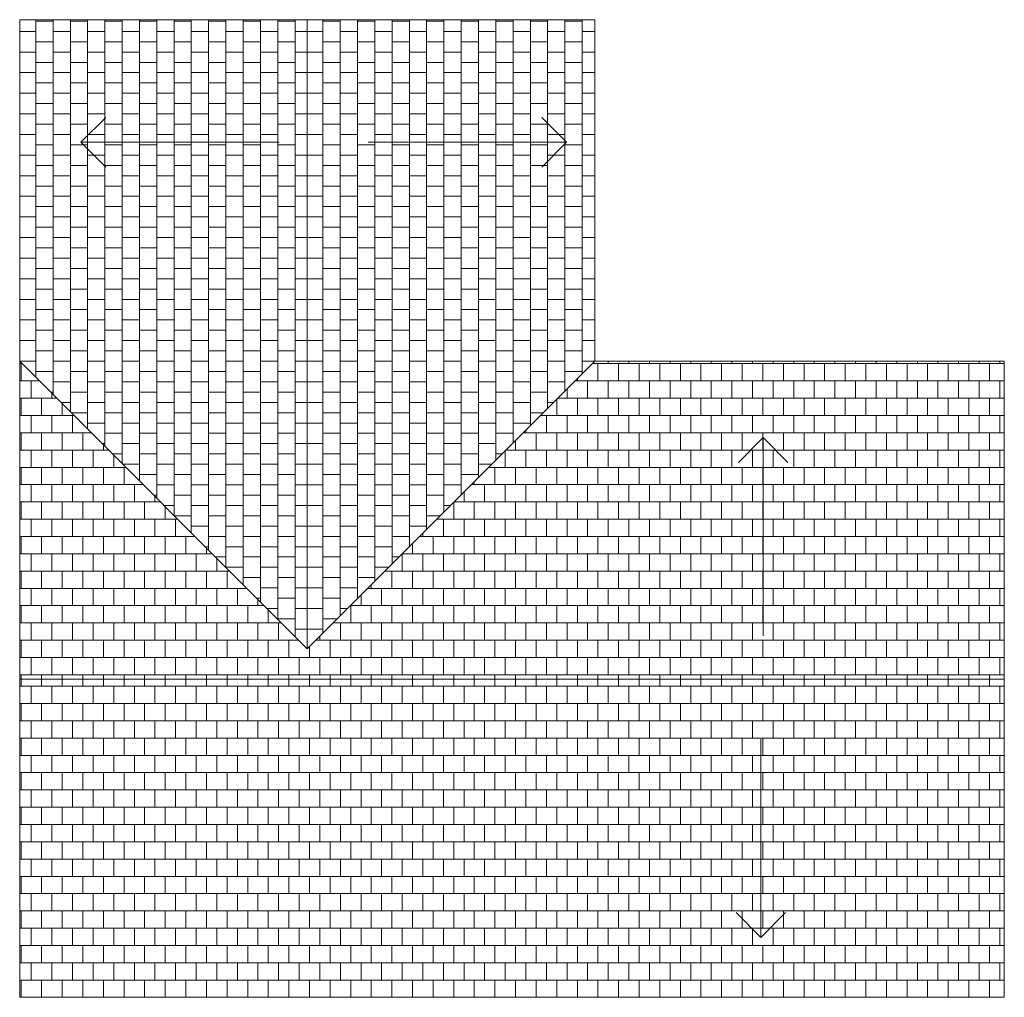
# Model space of a CAD drawing. Header units: inches. Extents: x 866 to 1242, y -1708 to -1334.
import ezdxf

# ---------------------------------------------------------------- set-up
doc = ezdxf.new("R2010")
doc.units = ezdxf.units.IN
doc.header["$MEASUREMENT"] = 0
for name, color, linetype, lineweight in [('A-ROOF', 132, 'Continuous', 9), ('A-ROOF-PATT', 132, 'Continuous', 9), ('G-ANNO-DIMS', 111, 'Continuous', 9)]:
    doc.layers.add(name, color=color, linetype=linetype, lineweight=lineweight)

msp = doc.modelspace()

# ---------------------------------------------------------------- hatches: boundary and pattern name
at = {"layer": 'A-ROOF-PATT'}
h = msp.add_hatch(dxfattribs=at)
h.set_pattern_fill('FP_3', color=256, style=0, pattern_type=2)
h.set_pattern_definition([(270, (257.613, 0), (6.604, 4e-16), []), (0, (257.613, 0), (6.604, 3.937), [6.604, -6.604])])
h.paths.add_polyline_path([(975.52, -1574.47), (975.52, -1334.09), (865.64, -1334.09), (865.64, -1464.59)], flags=0)
h = msp.add_hatch(dxfattribs=at)
h.set_pattern_fill('FP_4', color=256, style=0, pattern_type=2)
h.set_pattern_definition([(90, (321.125, 0), (-6.604, 4e-16), []), (180, (321.125, 0), (-6.604, -3.937), [6.604, -6.604])])
h.paths.add_polyline_path([(975.52, -1574.47), (1085.39, -1464.59), (1085.39, -1334.09), (975.52, -1334.09)], flags=0)
h = msp.add_hatch(dxfattribs=at)
h.set_pattern_fill('FP_1', color=256, style=0, pattern_type=2)
h.set_pattern_definition([(180, (0, -435.281), (-8e-16, -6.604), []), (270, (0, -435.281), (3.937, -6.604), [6.604, -6.604])])
h.paths.add_polyline_path([(1241.89, -1586.09), (1241.89, -1464.59), (1085.39, -1464.59), (975.52, -1574.47), (865.64, -1464.59), (865.64, -1586.09), (1085.39, -1586.09)], flags=0)
h = msp.add_hatch(dxfattribs=at)
h.set_pattern_fill('FP_2', color=256, style=0, pattern_type=2)
h.set_pattern_definition([(0, (0, -505.689), (0, 6.604), []), (90, (0, -505.689), (-3.937, 6.604), [6.604, -6.604])])
h.paths.add_polyline_path([(1241.89, -1707.59), (1241.89, -1586.09), (865.64, -1586.09), (865.64, -1707.59)], flags=0)

# ---------------------------------------------------------------- linework, layer by layer
at = {"layer": 'A-ROOF'}
for p, q in [((865.64, -1334.09), (865.64, -1707.59)), ((1085.39, -1334.09), (865.64, -1334.09)), ((975.52, -1574.47), (975.52, -1334.09)), ((1085.39, -1464.59), (1085.39, -1334.09)), ((865.64, -1464.59), (975.52, -1574.47)), ((975.52, -1574.47), (1085.39, -1464.59)), ((1241.89, -1464.59), (1085.39, -1464.59)), ((1241.89, -1707.59), (1241.89, -1464.59)), ((865.64, -1586.09), (1241.89, -1586.09)), ((865.64, -1707.59), (1241.89, -1707.59))]:
    msp.add_line(p, q, dxfattribs=at)
at = {"layer": 'G-ANNO-DIMS'}
for p, q in [((889.06, -1380.94), (898.51, -1371.49)), ((1074.56, -1380.94), (1065.11, -1371.49)), ((889.06, -1380.94), (898.51, -1390.39)), ((964.81, -1380.94), (889.06, -1380.94)), ((998.81, -1380.94), (1074.56, -1380.94)), ((1074.56, -1380.94), (1065.11, -1390.39)), ((1149.76, -1493.76), (1140.31, -1503.21)), ((1149.76, -1493.76), (1159.21, -1503.21)), ((1149.76, -1569.51), (1149.76, -1493.76)), ((1148.85, -1608.95), (1148.85, -1684.7)), ((1148.85, -1684.7), (1139.4, -1675.25)), ((1148.85, -1684.7), (1158.3, -1675.25))]:
    msp.add_line(p, q, dxfattribs=at)

doc.saveas('drawing.dxf')
